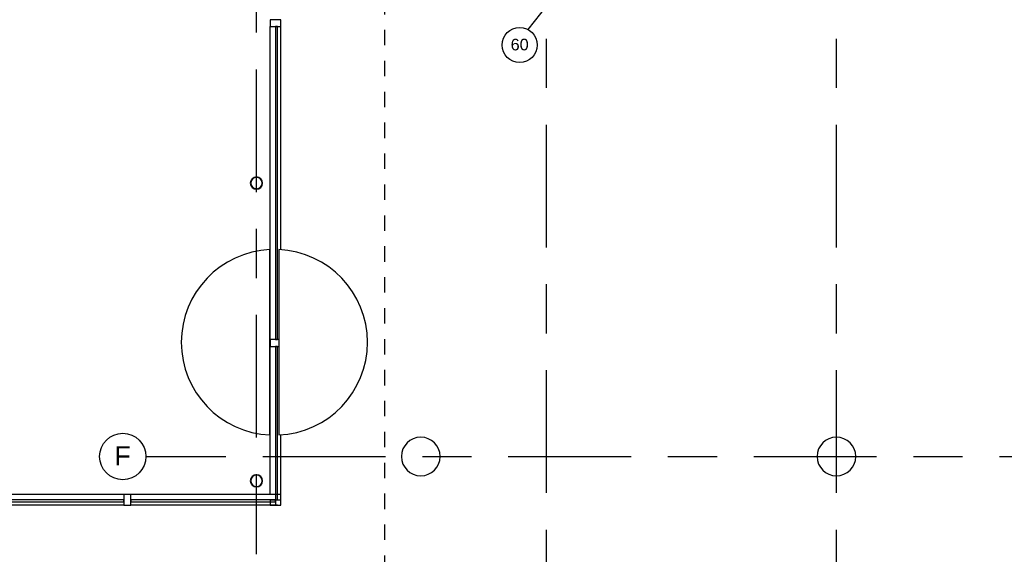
# Model space of a CAD drawing. Header units: millimetres. Extents: x -5940 to 121280, y -35718 to 26615.
# Tile 45 of 52: x 86938 to 99671, y -12326 to -5408. Entities that reach past the tile are written whole.
import ezdxf

# ---------------------------------------------------------------- set-up
doc = ezdxf.new("R2010")
doc.units = ezdxf.units.MM
doc.header["$LTSCALE"] = 100
for name, pattern in [('Center', [31.75, 6.35, -4.7625, 15.875, -4.7625]), ('Hidden', [4, 2, -2]), ('IMPORT-B0701', [9.375, 6.25, -3.125]), ('IMPORT-B0701 _3_', [93.75, 62.5, -31.25])]:
    doc.linetypes.add(name, pattern=pattern)
for name, color, linetype in [('AL18----_BRANDSCHEIDING', 1, 'Continuous'), ('AL27----_DAKEN', 8, 'Continuous'), ('AL28----_CONSTRUCTIES', 4, 'Continuous'), ('AL31----_BUITENKOZIJN', 1, 'Continuous'), ('BL$7----_STRAMIEN', 8, 'Continuous')]:
    doc.layers.add(name, color=color, linetype=linetype)
doc.styles.add('Arial', font='arial.ttf', dxfattribs={"height": 150})
doc.styles.add('Arial_2', font='arial.ttf', dxfattribs={"height": 245.883234})

# ---------------------------------------------------------------- blocks, each defined once
blk = doc.blocks.new('Rectangular Mullion - 31_CWM_067x139-9016168-_--_101 1e verdieping')
at = {"color": 0, "linetype": 'ByBlock', "lineweight": -2}
for p, q in [((-67, 0), (0, 0)), ((-67, -139), (-67, 0)), ((0, 0), (0, -139)), ((0, -139), (-67, -139))]:
    blk.add_line(p, q, dxfattribs=at)
blk = doc.blocks.new('System Panel - 31_CWP_glas_2-9367196-_--_101 1e verdieping')
at = {"color": 0, "linetype": 'ByBlock', "lineweight": -2}
for p, q in [((993, -45), (-993, -45)), ((-993, -45), (-993, -69)), ((-993, -69), (993, -69)), ((993, -69), (993, -45))]:
    blk.add_line(p, q, dxfattribs=at)
blk = doc.blocks.new('Rectangular Mullion - 31_CWM_067x139-9016172-_--_101 1e verdieping')
at = {"color": 0, "linetype": 'ByBlock', "lineweight": -2}
for p, q in [((-67, 139), (0, 139)), ((-67, 0), (-67, 139)), ((0, 139), (0, 0)), ((0, 0), (-67, 0))]:
    blk.add_line(p, q, dxfattribs=at)
blk = doc.blocks.new('Rectangular Mullion - 31_CWM_088x139-9016153-_--_101 1e verdieping')
at = {"color": 0, "linetype": 'ByBlock', "lineweight": -2}
for p, q in [((-44, 139), (44, 139)), ((-44, 26), (-44, 139)), ((44, 139), (44, 26))]:
    blk.add_line(p, q, dxfattribs=at)
blk = doc.blocks.new('Rectangular Mullion - 31_CWM_067x139-9367220-_--_101 1e verdieping')
at = {"color": 0, "linetype": 'ByBlock', "lineweight": -2}
for p, q in [((93425, 20163), (93425, 22078)), ((93564, 20163), (93564, 20935))]:
    blk.add_line(p, q, dxfattribs=at)
blk = doc.blocks.new('Rectangular Mullion - 31_CWM_067x139-9367221-_--_101 1e verdieping')
at = {"color": 0, "linetype": 'ByBlock', "lineweight": -2}
for p, q in [((93425, 20163), (91528, 20163)), ((93425, 20024), (91528, 20024))]:
    blk.add_line(p, q, dxfattribs=at)
blk = doc.blocks.new('Rectangular Mullion - 31_CWM_088x139-9016162-_--_101 1e verdieping')
at = {"color": 0, "linetype": 'ByBlock', "lineweight": -2}
for p, q in [((-44, 0), (44, 0)), ((-44, -139), (-44, 0)), ((44, 0), (44, -139)), ((44, -139), (-44, -139))]:
    blk.add_line(p, q, dxfattribs=at)
blk = doc.blocks.new('System Panel - 31_CWP_glas_2-9339405-_--_101 1e verdieping')
at = {"color": 0, "linetype": 'ByBlock', "lineweight": -2}
for p, q in [((996, 69), (-996, 69)), ((-996, 69), (-996, 45)), ((-996, 45), (996, 45)), ((996, 45), (996, 69))]:
    blk.add_line(p, q, dxfattribs=at)
blk = doc.blocks.new('Rectangular Mullion - 31_CWM_067x139-9339403-_--_101 1e verdieping')
at = {"color": 0, "linetype": 'ByBlock', "lineweight": -2}
for p, q in [((91440, 20163), (89448, 20163)), ((91440, 20024), (89448, 20024))]:
    blk.add_line(p, q, dxfattribs=at)
blk = doc.blocks.new('System Panel - 31_CWP_glas_2-9368314-_--_101 1e verdieping')
at = {"color": 0, "linetype": 'ByBlock', "lineweight": -2}
for p, q in [((2026, -45), (-2026, -45)), ((-2026, -45), (-2026, -69)), ((-2026, -69), (2026, -69)), ((2026, -69), (2026, -45))]:
    blk.add_line(p, q, dxfattribs=at)
blk = doc.blocks.new('Rectangular Mullion - 31_CWM_067x139-9368313-_--_101 1e verdieping')
at = {"color": 0, "linetype": 'ByBlock', "lineweight": -2}
for p, q in [((93425, 22167), (93425, 26218)), ((93564, 23328), (93564, 26218))]:
    blk.add_line(p, q, dxfattribs=at)
blk = doc.blocks.new('Rectangular Mullion - 31_CWM_088x139-V36-_--_101 1e verdieping')
at = {"color": 0, "linetype": 'ByBlock', "lineweight": -2}
for p, q in [((-44, 139), (44, 139)), ((-44, 0), (-44, 139)), ((44, 139), (44, 0)), ((44, 0), (-44, 0))]:
    blk.add_line(p, q, dxfattribs=at)
blk = doc.blocks.new('Grid - r_3_0mm-7309776-_--_101 1e verdieping')
at = {"color": 0, "linetype": 'ByBlock', "lineweight": -2}
blk.add_circle((0, 0), 3, dxfattribs=at)

msp = doc.modelspace()

# ---------------------------------------------------------------- linework, layer by layer
at = {"layer": 'AL18----_BRANDSCHEIDING', "linetype": 'IMPORT-B0701', "flags": 128}
msp.add_lwpolyline([(93514, -5537), (94187.7, -4677.1), (96652, -4677.1), (96652, -3289.4), (94187.7, -3289.4), (94187.7, -4677.1)], dxfattribs=at)
at = {"layer": 'AL18----_BRANDSCHEIDING'}
msp.add_circle((93403.6, -5735.9), 227.5, dxfattribs=at)
at = {"layer": 'AL27----_DAKEN', "linetype": 'Hidden'}
msp.add_line((91655, -4340), (91655, -20630), dxfattribs=at)
at = {"layer": 'AL27----_DAKEN'}
for p, q in [((90174.8, -10781), (90174.8, -8383.4)), ((90288.8, -8383.4), (90288.8, -10781))]:
    msp.add_line(p, q, dxfattribs=at)
for centre, start, end in [((90227.8, -9582.2), 92.53139, 267.46861), ((90235.8, -9582.2), 272.53139, 87.46861)]:
    msp.add_arc(centre, 1200, start, end, dxfattribs=at)
at = {"layer": 'AL28----_CONSTRUCTIES'}
for centre, radius, start, end in [((90000, -7522.2), 79.5, 0, 180), ((90000, -7522.2), 73.2, 0, 180), ((90000, -7522.2), 79.5, 180, 0), ((90000, -7522.2), 73.2, 180, 0), ((92125, -11060), 250, 0, 180), ((97500, -11060), 250, 0, 180), ((92125, -11060), 250, 180, 0), ((97500, -11060), 250, 180, 0), ((90000, -11374.8), 79.5, 0, 180), ((90000, -11374.8), 73.2, 0, 180), ((90000, -11374.8), 79.5, 180, 0), ((90000, -11374.8), 73.2, 180, 0)]:
    msp.add_arc(centre, radius, start, end, dxfattribs=at)
at = {"layer": 'AL31----_BUITENKOZIJN'}
for p, q in [((90248, -11621), (88374, -11621)), ((88374, -11621), (88374, -11645)), ((88374, -11645), (90248, -11645)), ((90248, -11645), (90248, -11621))]:
    msp.add_line(p, q, dxfattribs=at)
at = {"layer": 'BL$7----_STRAMIEN', "linetype": 'Center'}
for p, q in [((90000, -11925.8), (90000, 25615.2)), ((93750, -25341.9), (93750, 25615.2)), ((97500, -25341.9), (97500, 25615.2)), ((88570.8, -11060), (88970.8, -11060)), ((88970.8, -11060), (120279.6, -11060)), ((90000, -12325.8), (90000, -11925.8))]:
    msp.add_line(p, q, dxfattribs=at)

# ---------------------------------------------------------------- block references
at = {"layer": 'AL31----_BUITENKOZIJN', "extrusion": (0, 0, -1)}
for name, p, rotation in [('Rectangular Mullion - 31_CWM_088x139-V36-_--_101 1e verdieping', (-90315, -5452.2), 270), ('Rectangular Mullion - 31_CWM_088x139-9016153-_--_101 1e verdieping', (-90315, -9592.2), 270), ('Rectangular Mullion - 31_CWM_088x139-9016162-_--_101 1e verdieping', (-88330, -11690), 180), ('Rectangular Mullion - 31_CWM_067x139-9016168-_--_101 1e verdieping', (-90315, -11690), 180), ('Rectangular Mullion - 31_CWM_067x139-9016172-_--_101 1e verdieping', (-90315, -11690), 270)]:
    msp.add_blockref(name, p, dxfattribs=dict(at, rotation=rotation))
at = {"layer": 'AL31----_BUITENKOZIJN'}
for name, p in [('Rectangular Mullion - 31_CWM_067x139-9368313-_--_101 1e verdieping', (-3249.1, -31713.9)), ('Rectangular Mullion - 31_CWM_067x139-9367220-_--_101 1e verdieping', (-3249.1, -31713.9)), ('Rectangular Mullion - 31_CWM_067x139-9339403-_--_101 1e verdieping', (-3154.1, -31713.9)), ('Rectangular Mullion - 31_CWM_067x139-9367221-_--_101 1e verdieping', (-3154.1, -31713.9)), ('System Panel - 31_CWP_glas_2-9339405-_--_101 1e verdieping', (87290, -11690))]:
    msp.add_blockref(name, p, dxfattribs=at)
at = {"layer": 'AL31----_BUITENKOZIJN', "rotation": 270}
for name, p in [('System Panel - 31_CWP_glas_2-9368314-_--_101 1e verdieping', (90315, -7522.2)), ('System Panel - 31_CWP_glas_2-9367196-_--_101 1e verdieping', (90315, -10629.6))]:
    msp.add_blockref(name, p, dxfattribs=at)
at = {"layer": 'BL$7----_STRAMIEN', "xscale": 99.99999999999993, "yscale": 99.99999999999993, "zscale": 99.99999999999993, "rotation": 269.9999999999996}
msp.add_blockref('Grid - r_3_0mm-7309776-_--_101 1e verdieping', (88270.8, -11060), dxfattribs=at)

# ---------------------------------------------------------------- texts
at = {"layer": 'AL18----_BRANDSCHEIDING', "linetype": 'IMPORT-B0701 _3_', "insert": (93403.6, -5655.1), "char_height": 150, "width": 278.117, "attachment_point": 2, "line_spacing_factor": 0.938532, "style": 'Arial'}
msp.add_mtext('60', dxfattribs=at)
at = {"layer": 'BL$7----_STRAMIEN', "lineweight": 9, "insert": (88268.2, -10927.5), "char_height": 245.9, "width": 249, "attachment_point": 2, "line_spacing_factor": 0.938532, "style": 'Arial_2'}
msp.add_mtext('F', dxfattribs=at)

doc.saveas('drawing.dxf')
